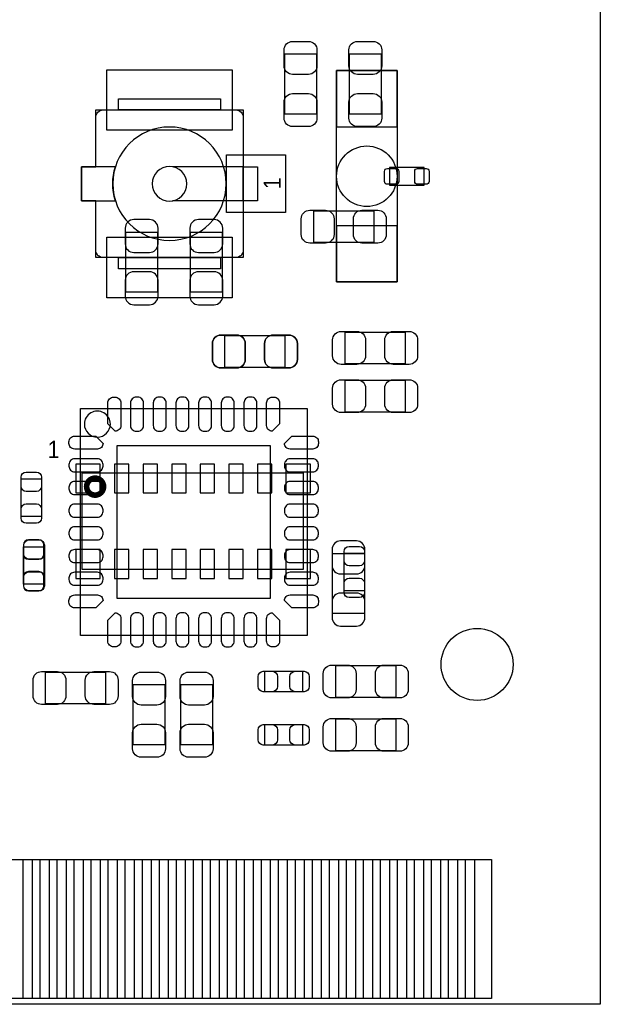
# Model space of a CAD drawing. Extents: x 7.2 to 74.8, y 34 to 67.
# Tile 6 of 7: x 64.6 to 74.8, y 34 to 51.3. Entities that reach past the tile are written whole.
import ezdxf

# ---------------------------------------------------------------- set-up
doc = ezdxf.new("R2010")
doc.units = 0
for name, color, linetype in [('BG_OUTLINE', 80, 'CONTINUOUS'), ('PG_ASSEMBLY_BOTTOM', 30, 'CONTINUOUS'), ('PG_ASSEMBLY_TOP', 253, 'CONTINUOUS'), ('PIN_BOTTOM', 211, 'CONTINUOUS'), ('PIN_TOP', 171, 'CONTINUOUS')]:
    doc.layers.add(name, color=color, linetype=linetype)

msp = doc.modelspace()

# ---------------------------------------------------------------- linework, layer by layer
at = {"layer": 'BG_OUTLINE'}
msp.add_lwpolyline([(74.799952, 55.992776, 0.414214), (72.800972, 53.993796, 0.414214), (74.799952, 51.994816), (74.799952, 33.993836), (23.949152, 33.993836), (23.949152, 37.493956, 0.414214), (23.451312, 37.994336, 0.414214), (22.950932, 37.493956), (22.950932, 33.993836), (7.200392, 33.993836), (7.200392, 51.994816, 0.414214), (9.199372, 53.993796, 0.414214), (7.200392, 55.992776), (7.199884, 66.987928), (74.799952, 66.987928)], format="xyb", close=True, dxfattribs=at)
at = {"layer": 'PG_ASSEMBLY_BOTTOM'}
for points in [[(70.14718, 46.725586), (70.14718, 50.451766), (71.21398, 50.451766), (71.21398, 46.725586)], [(66.429382, 46.544992), (66.429382, 47.605188), (66.989198, 47.605188), (66.989198, 46.544992)], [(68.129912, 47.605188), (68.129912, 46.544992), (67.570096, 46.544992), (67.570096, 47.605188)], [(69.237098, 45.220128), (68.176902, 45.220128), (68.176902, 45.779944), (69.237098, 45.779944)], [(65.65773, 43.358816), (69.55917, 43.358816), (69.55917, 41.657016), (65.65773, 41.657016)], [(64.625474, 41.399714), (64.625474, 42.059606), (64.985646, 42.059606), (64.985646, 41.399714)], [(70.078092, 40.880538), (70.078092, 41.940734), (70.637908, 41.940734), (70.637908, 40.880538)]]:
    msp.add_lwpolyline(points, close=True, dxfattribs=at)
at = {"layer": 'PG_ASSEMBLY_BOTTOM', "const_width": 0.09906}
msp.add_lwpolyline([(66.037968, 43.118024, 1.000127), (65.73901, 43.11777, 0.999873), (66.037968, 43.118024)], format="xyb", dxfattribs=at)
at = {"layer": 'PG_ASSEMBLY_TOP'}
for points in [[(69.792088, 49.684178), (69.232272, 49.684178), (69.232272, 50.744374), (69.792088, 50.744374)], [(70.375272, 50.744374), (70.935088, 50.744374), (70.935088, 49.684178), (70.375272, 49.684178)], [(66.29908, 46.957996), (66.29908, 47.156624), (65.900808, 47.156624), (65.900808, 48.156622), (65.65138, 48.156622), (65.65138, 48.75657), (65.900808, 48.75657), (65.900808, 49.756568), (66.29908, 49.756568), (66.29908, 49.955196), (68.10248, 49.955196), (68.10248, 49.756568), (68.500752, 49.756568), (68.500752, 48.75657), (68.75018, 48.75657), (68.75018, 48.156622), (68.500752, 48.156622), (68.500752, 47.156624), (68.10248, 47.156624), (68.10248, 46.957996)], [(71.081392, 48.741076), (71.081392, 48.431196), (71.690992, 48.431196), (71.690992, 48.741076)], [(70.804278, 47.979584), (70.804278, 47.419768), (69.744082, 47.419768), (69.744082, 47.979584)], [(71.357998, 45.843444), (71.357998, 45.283628), (70.297802, 45.283628), (70.297802, 45.843444)], [(69.237098, 45.779944), (69.237098, 45.220128), (68.176902, 45.220128), (68.176902, 45.779944)], [(71.357998, 44.992544), (71.357998, 44.432728), (70.297802, 44.432728), (70.297802, 44.992544)], [(65.629028, 40.49522), (65.629028, 44.49318), (69.626988, 44.49318), (69.626988, 40.49522)], [(64.582294, 43.253406), (64.942466, 43.253406), (64.942466, 42.593514), (64.582294, 42.593514)], [(64.993266, 41.399206), (64.633094, 41.399206), (64.633094, 42.059098), (64.993266, 42.059098)], [(70.279514, 41.943782), (70.639686, 41.943782), (70.639686, 41.28389), (70.279514, 41.28389)], [(70.132702, 39.403528), (70.132702, 39.963344), (71.192898, 39.963344), (71.192898, 39.403528)], [(65.014602, 39.289228), (65.014602, 39.849044), (66.074798, 39.849044), (66.074798, 39.289228)], [(68.885054, 39.50335), (68.885054, 39.863522), (69.544946, 39.863522), (69.544946, 39.50335)], [(66.560192, 39.629334), (67.120008, 39.629334), (67.120008, 38.569138), (66.560192, 38.569138)], [(67.398392, 39.629334), (67.958208, 39.629334), (67.958208, 38.569138), (67.398392, 38.569138)], [(68.885054, 38.56355), (68.885054, 38.923722), (69.544946, 38.923722), (69.544946, 38.56355)], [(70.132702, 38.463728), (70.132702, 39.023544), (71.192898, 39.023544), (71.192898, 38.463728)]]:
    msp.add_lwpolyline(points, close=True, dxfattribs=at)
for points in [[(66.29908, 49.756568), (66.29908, 49.955196)], [(66.29908, 49.955196), (68.10248, 49.955196)], [(68.10248, 49.955196), (68.10248, 49.756568)], [(68.10248, 49.756568), (66.29908, 49.756568)], [(66.24701, 48.75657), (65.65138, 48.75657)], [(65.65138, 48.75657), (65.65138, 48.156622)], [(68.500752, 48.75657), (67.254882, 48.75657)], [(68.500752, 48.156622), (68.500752, 48.75657)], [(68.500752, 48.75657), (68.75018, 48.75657)], [(68.75018, 48.75657), (68.75018, 48.156622)], [(65.65138, 48.156622), (66.24701, 48.156622)], [(65.900808, 47.283624), (65.900808, 48.156622)], [(68.500752, 48.156622), (67.254882, 48.156622)], [(68.75018, 48.156622), (68.500752, 48.156622)], [(66.29908, 46.957996), (66.29908, 47.156624)], [(66.29908, 47.156624), (68.10248, 47.156624)], [(68.10248, 47.156624), (68.10248, 46.957996)], [(68.10248, 46.957996), (66.29908, 46.957996)]]:
    msp.add_lwpolyline(points, dxfattribs=at)
for points in [[(65.900808, 48.75657), (65.900808, 49.629568, -0.414214), (66.027808, 49.756568), (68.373752, 49.756568, -0.414214), (68.500752, 49.629568), (68.500752, 47.283624, -0.414214), (68.373752, 47.156624), (66.027808, 47.156624, -0.414214), (65.900808, 47.283624)], [(68.200778, 48.456596, 1), (66.200782, 48.456596, 1), (68.200778, 48.456596)], [(66.200782, 48.456596, -0.076974), (66.24701, 48.75657)], [(67.50558, 48.456596, 1), (66.89598, 48.456596, 1), (67.50558, 48.456596)], [(66.24701, 48.156622, -0.076601), (66.200782, 48.456596)], [(66.157348, 44.221146, 1.000235), (65.698624, 44.221146, 0.999765), (66.157348, 44.221146)]]:
    msp.add_lwpolyline(points, format="xyb", dxfattribs=at)
at = {"layer": 'PIN_BOTTOM'}
for points in [[(70.14718, 50.451766), (70.14718, 49.461166), (71.21398, 49.461166), (71.21398, 50.451766)], [(70.14718, 47.716186), (70.14718, 46.725586), (71.21398, 46.725586), (71.21398, 47.716186)], [(65.98031, 43.008296), (65.98031, 43.516296), (65.54851, 43.516296), (65.54851, 43.008296)], [(66.23177, 43.516296), (66.23177, 43.008296), (66.48577, 43.008296), (66.48577, 43.516296)], [(66.73469, 43.516296), (66.73469, 43.008296), (66.98869, 43.008296), (66.98869, 43.516296)], [(67.24015, 43.516296), (67.24015, 43.008296), (67.49415, 43.008296), (67.49415, 43.516296)], [(67.74307, 43.516296), (67.74307, 43.008296), (67.99707, 43.008296), (67.99707, 43.516296)], [(68.24853, 43.516296), (68.24853, 43.008296), (68.50253, 43.008296), (68.50253, 43.516296)], [(68.75145, 43.516296), (68.75145, 43.008296), (69.00545, 43.008296), (69.00545, 43.516296)], [(69.68617, 43.008296), (69.68617, 43.516296), (69.25437, 43.516296), (69.25437, 43.008296)], [(65.54851, 42.007536), (65.54851, 41.499536), (65.98031, 41.499536), (65.98031, 42.007536)], [(66.23177, 42.007536), (66.23177, 41.499536), (66.48577, 41.499536), (66.48577, 42.007536)], [(66.73469, 42.007536), (66.73469, 41.499536), (66.98869, 41.499536), (66.98869, 42.007536)], [(67.24015, 42.007536), (67.24015, 41.499536), (67.49415, 41.499536), (67.49415, 42.007536)], [(67.74307, 42.007536), (67.74307, 41.499536), (67.99707, 41.499536), (67.99707, 42.007536)], [(68.24853, 42.007536), (68.24853, 41.499536), (68.50253, 41.499536), (68.50253, 42.007536)], [(68.75145, 42.007536), (68.75145, 41.499536), (69.00545, 41.499536), (69.00545, 42.007536)], [(69.25437, 42.007536), (69.25437, 41.499536), (69.68617, 41.499536), (69.68617, 42.007536)], [(64.621918, 34.093912), (64.621918, 36.543742), (65.079118, 36.543742), (65.079118, 34.093912)], [(65.221866, 34.093912), (65.221866, 36.543742), (65.679066, 36.543742), (65.679066, 34.093912)], [(65.821814, 34.093912), (65.821814, 36.543742), (66.279014, 36.543742), (66.279014, 34.093912)], [(66.421762, 34.093912), (66.421762, 36.543742), (66.878962, 36.543742), (66.878962, 34.093912)], [(67.02171, 34.093912), (67.02171, 36.543742), (67.47891, 36.543742), (67.47891, 34.093912)], [(67.621912, 34.093912), (67.621912, 36.543742), (68.079112, 36.543742), (68.079112, 34.093912)], [(68.22186, 34.093912), (68.22186, 36.543742), (68.67906, 36.543742), (68.67906, 34.093912)], [(68.821808, 34.093912), (68.821808, 36.543742), (69.279008, 36.543742), (69.279008, 34.093912)], [(69.421756, 34.093912), (69.421756, 36.543742), (69.878956, 36.543742), (69.878956, 34.093912)], [(70.021704, 34.093912), (70.021704, 36.543742), (70.478904, 36.543742), (70.478904, 34.093912)], [(70.621906, 34.093912), (70.621906, 36.543742), (71.079106, 36.543742), (71.079106, 34.093912)], [(71.221854, 34.093912), (71.221854, 36.543742), (71.679054, 36.543742), (71.679054, 34.093912)], [(71.821802, 34.093912), (71.821802, 36.543742), (72.279002, 36.543742), (72.279002, 34.093912)], [(72.42175, 34.093912), (72.42175, 36.543742), (72.87895, 36.543742), (72.87895, 34.093912)]]:
    msp.add_lwpolyline(points, close=True, dxfattribs=at)
for points in [[(66.419222, 47.675038), (66.419222, 47.39513, 0.414846), (66.569336, 47.245016), (66.849244, 47.245016, 0.414846), (66.999358, 47.39513), (66.999358, 47.675038, 0.414846), (66.849244, 47.825152), (66.569336, 47.825152, 0.414846)], [(67.559936, 47.675038), (67.559936, 47.39513, 0.414846), (67.71005, 47.245016), (67.989958, 47.245016, 0.414846), (68.140072, 47.39513), (68.140072, 47.675038, 0.414846), (67.989958, 47.825152), (67.71005, 47.825152, 0.414846)], [(66.999358, 46.475142), (66.999358, 46.75505, 0.414846), (66.849244, 46.905164), (66.569336, 46.905164, 0.414846), (66.419222, 46.75505), (66.419222, 46.475142, 0.414846), (66.569336, 46.325028), (66.849244, 46.325028, 0.414846)], [(68.140072, 46.475142), (68.140072, 46.75505, 0.414846), (67.989958, 46.905164), (67.71005, 46.905164, 0.414846), (67.559936, 46.75505), (67.559936, 46.475142, 0.414846), (67.71005, 46.325028), (67.989958, 46.325028, 0.414846)], [(68.107052, 45.209968), (68.38696, 45.209968, 0.414846), (68.537074, 45.360082), (68.537074, 45.63999, 0.414846), (68.38696, 45.790104), (68.107052, 45.790104, 0.414846), (67.956938, 45.63999), (67.956938, 45.360082, 0.414846)], [(69.306948, 45.790104), (69.02704, 45.790104, 0.414846), (68.876926, 45.63999), (68.876926, 45.360082, 0.414846), (69.02704, 45.209968), (69.306948, 45.209968, 0.414846), (69.457062, 45.360082), (69.457062, 45.63999, 0.414846)], [(64.625474, 42.089578), (64.625474, 41.929558, 0.413587), (64.715644, 41.839642), (64.895476, 41.839642, 0.413587), (64.985646, 41.929558), (64.985646, 42.089578, 0.413587), (64.895476, 42.179494), (64.715644, 42.179494, 0.413587)], [(70.067932, 42.010584), (70.067932, 41.730676, 0.414846), (70.218046, 41.580562), (70.497954, 41.580562, 0.414846), (70.648068, 41.730676), (70.648068, 42.010584, 0.414846), (70.497954, 42.160698), (70.218046, 42.160698, 0.414846)], [(64.985646, 41.369742), (64.985646, 41.529762, 0.413587), (64.895476, 41.619678), (64.715644, 41.619678, 0.413587), (64.625474, 41.529762), (64.625474, 41.369742, 0.413587), (64.715644, 41.279826), (64.895476, 41.279826, 0.413587)], [(70.648068, 40.810688), (70.648068, 41.090596, 0.414846), (70.497954, 41.24071), (70.218046, 41.24071, 0.414846), (70.067932, 41.090596), (70.067932, 40.810688, 0.414846), (70.218046, 40.660574), (70.497954, 40.660574, 0.414846)]]:
    msp.add_lwpolyline(points, format="xyb", close=True, dxfattribs=at)
for centre, radius in [((70.68058, 48.588676), 0.5334), ((72.62622, 39.98468), 0.635)]:
    msp.add_circle(centre, radius, dxfattribs=at)
at = {"layer": 'PIN_TOP'}
for points in [[(69.802248, 50.814224), (69.802248, 50.534316, -0.414846), (69.652134, 50.384202), (69.372226, 50.384202, -0.414846), (69.222112, 50.534316), (69.222112, 50.814224, -0.414846), (69.372226, 50.964338), (69.652134, 50.964338, -0.414846)], [(70.945248, 50.814224), (70.945248, 50.534316, -0.414846), (70.795134, 50.384202), (70.515226, 50.384202, -0.414846), (70.365112, 50.534316), (70.365112, 50.814224, -0.414846), (70.515226, 50.964338), (70.795134, 50.964338, -0.414846)], [(69.222112, 49.614328), (69.222112, 49.894236, -0.414846), (69.372226, 50.04435), (69.652134, 50.04435, -0.414846), (69.802248, 49.894236), (69.802248, 49.614328, -0.414846), (69.652134, 49.464214), (69.372226, 49.464214, -0.414846)], [(70.365112, 49.614328), (70.365112, 49.894236, -0.414846), (70.515226, 50.04435), (70.795134, 50.04435, -0.414846), (70.945248, 49.894236), (70.945248, 49.614328, -0.414846), (70.795134, 49.464214), (70.515226, 49.464214, -0.414846)], [(71.246492, 48.497236, -0.414214), (71.195692, 48.446436), (71.043292, 48.446436, -0.414214), (70.992492, 48.497236), (70.992492, 48.675036, -0.414214), (71.043292, 48.725836), (71.195692, 48.725836, -0.414214), (71.246492, 48.675036)], [(71.779892, 48.497236, -0.414214), (71.729092, 48.446436), (71.576692, 48.446436, -0.414214), (71.525892, 48.497236), (71.525892, 48.675036, -0.414214), (71.576692, 48.725836), (71.729092, 48.725836, -0.414214), (71.779892, 48.675036)], [(69.674232, 47.989744), (69.95414, 47.989744, -0.414846), (70.104254, 47.83963), (70.104254, 47.559722, -0.414846), (69.95414, 47.409608), (69.674232, 47.409608, -0.414846), (69.524118, 47.559722), (69.524118, 47.83963, -0.414846)], [(70.874128, 47.409608), (70.59422, 47.409608, -0.414846), (70.444106, 47.559722), (70.444106, 47.83963, -0.414846), (70.59422, 47.989744), (70.874128, 47.989744, -0.414846), (71.024242, 47.83963), (71.024242, 47.559722, -0.414846)], [(70.227952, 45.853604), (70.50786, 45.853604, -0.414846), (70.657974, 45.70349), (70.657974, 45.423582, -0.414846), (70.50786, 45.273468), (70.227952, 45.273468, -0.414846), (70.077838, 45.423582), (70.077838, 45.70349, -0.414846)], [(71.427848, 45.273468), (71.14794, 45.273468, -0.414846), (70.997826, 45.423582), (70.997826, 45.70349, -0.414846), (71.14794, 45.853604), (71.427848, 45.853604, -0.414846), (71.577962, 45.70349), (71.577962, 45.423582, -0.414846)], [(68.107052, 45.790104), (68.38696, 45.790104, -0.414846), (68.537074, 45.63999), (68.537074, 45.360082, -0.414846), (68.38696, 45.209968), (68.107052, 45.209968, -0.414846), (67.956938, 45.360082), (67.956938, 45.63999, -0.414846)], [(69.306948, 45.209968), (69.02704, 45.209968, -0.414846), (68.876926, 45.360082), (68.876926, 45.63999, -0.414846), (69.02704, 45.790104), (69.306948, 45.790104, -0.414846), (69.457062, 45.63999), (69.457062, 45.360082, -0.414846)], [(70.227952, 45.002704), (70.50786, 45.002704, -0.414846), (70.657974, 44.85259), (70.657974, 44.572682, -0.414846), (70.50786, 44.422568), (70.227952, 44.422568, -0.414846), (70.077838, 44.572682), (70.077838, 44.85259, -0.414846)], [(71.427848, 44.422568), (71.14794, 44.422568, -0.414846), (70.997826, 44.572682), (70.997826, 44.85259, -0.414846), (71.14794, 45.002704), (71.427848, 45.002704, -0.414846), (71.577962, 44.85259), (71.577962, 44.572682, -0.414846)], [(66.242184, 44.694094, -0.414214), (66.34226, 44.594018), (66.34226, 44.194222, -0.414214), (66.242184, 44.094146), (66.11366, 44.22267), (66.11366, 44.594018, -0.414214), (66.213736, 44.694094)], [(66.642234, 44.694094), (66.613786, 44.694094, 0.414214), (66.51371, 44.594018), (66.51371, 44.194222, 0.414214), (66.613786, 44.094146), (66.642234, 44.094146, 0.414214), (66.74231, 44.194222), (66.74231, 44.594018, 0.414214)], [(67.042284, 44.694094), (67.013836, 44.694094, 0.414214), (66.91376, 44.594018), (66.91376, 44.194222, 0.414214), (67.013836, 44.094146), (67.042284, 44.094146, 0.414214), (67.14236, 44.194222), (67.14236, 44.594018, 0.414214)], [(67.442334, 44.694094), (67.413886, 44.694094, 0.414214), (67.31381, 44.594018), (67.31381, 44.194222, 0.414214), (67.413886, 44.094146), (67.442334, 44.094146, 0.414214), (67.54241, 44.194222), (67.54241, 44.594018, 0.414214)], [(67.84213, 44.694094), (67.813682, 44.694094, 0.414214), (67.713606, 44.594018), (67.713606, 44.194222, 0.414214), (67.813682, 44.094146), (67.84213, 44.094146, 0.414214), (67.942206, 44.194222), (67.942206, 44.594018, 0.414214)], [(68.24218, 44.694094), (68.213732, 44.694094, 0.414214), (68.113656, 44.594018), (68.113656, 44.194222, 0.414214), (68.213732, 44.094146), (68.24218, 44.094146, 0.414214), (68.342256, 44.194222), (68.342256, 44.594018, 0.414214)], [(68.64223, 44.694094), (68.613782, 44.694094, 0.414214), (68.513706, 44.594018), (68.513706, 44.194222, 0.414214), (68.613782, 44.094146), (68.64223, 44.094146, 0.414214), (68.742306, 44.194222), (68.742306, 44.594018, 0.414214)], [(69.04228, 44.694094, -0.414214), (69.142356, 44.594018), (69.142356, 44.22267), (69.013832, 44.094146, -0.414214), (68.913756, 44.194222), (68.913756, 44.594018, -0.414214), (69.013832, 44.694094)], [(65.428114, 43.908472, -0.414214), (65.52819, 44.008548), (65.899538, 44.008548), (66.028062, 43.880024, -0.414214), (65.927986, 43.779948), (65.52819, 43.779948, -0.414214), (65.428114, 43.880024)], [(69.827902, 43.880024, -0.414214), (69.727826, 43.779948), (69.32803, 43.779948, -0.414214), (69.227954, 43.880024), (69.356478, 44.008548), (69.727826, 44.008548, -0.414214), (69.827902, 43.908472)], [(66.028062, 43.479974), (66.028062, 43.508422, 0.414214), (65.927986, 43.608498), (65.52819, 43.608498, 0.414214), (65.428114, 43.508422), (65.428114, 43.479974, 0.414214), (65.52819, 43.379898), (65.927986, 43.379898, 0.414214)], [(69.227954, 43.508422), (69.227954, 43.479974, 0.414214), (69.32803, 43.379898), (69.727826, 43.379898, 0.414214), (69.827902, 43.479974), (69.827902, 43.508422, 0.414214), (69.727826, 43.608498), (69.32803, 43.608498, 0.414214)], [(64.942466, 43.283378), (64.942466, 43.123358, -0.413587), (64.852296, 43.033442), (64.672464, 43.033442, -0.413587), (64.582294, 43.123358), (64.582294, 43.283378, -0.413587), (64.672464, 43.373294), (64.852296, 43.373294, -0.413587)], [(66.028062, 43.079924), (66.028062, 43.108372, 0.414214), (65.927986, 43.208448), (65.52819, 43.208448, 0.414214), (65.428114, 43.108372), (65.428114, 43.079924, 0.414214), (65.52819, 42.979848), (65.927986, 42.979848, 0.414214)], [(69.227954, 43.108372), (69.227954, 43.079924, 0.414214), (69.32803, 42.979848), (69.727826, 42.979848, 0.414214), (69.827902, 43.079924), (69.827902, 43.108372, 0.414214), (69.727826, 43.208448), (69.32803, 43.208448, 0.414214)], [(64.582294, 42.563542), (64.582294, 42.723562, -0.413587), (64.672464, 42.813478), (64.852296, 42.813478, -0.413587), (64.942466, 42.723562), (64.942466, 42.563542, -0.413587), (64.852296, 42.473626), (64.672464, 42.473626, -0.413587)], [(66.028062, 42.679874), (66.028062, 42.708322, 0.414214), (65.927986, 42.808398), (65.52819, 42.808398, 0.414214), (65.428114, 42.708322), (65.428114, 42.679874, 0.414214), (65.52819, 42.579798), (65.927986, 42.579798, 0.414214)], [(69.227954, 42.708322), (69.227954, 42.679874, 0.414214), (69.32803, 42.579798), (69.727826, 42.579798, 0.414214), (69.827902, 42.679874), (69.827902, 42.708322, 0.414214), (69.727826, 42.808398), (69.32803, 42.808398, 0.414214)], [(66.028062, 42.280078), (66.028062, 42.308526, 0.414214), (65.927986, 42.408602), (65.52819, 42.408602, 0.414214), (65.428114, 42.308526), (65.428114, 42.280078, 0.414214), (65.52819, 42.180002), (65.927986, 42.180002, 0.414214)], [(69.227954, 42.308526), (69.227954, 42.280078, 0.414214), (69.32803, 42.180002), (69.727826, 42.180002, 0.414214), (69.827902, 42.280078), (69.827902, 42.308526, 0.414214), (69.727826, 42.408602), (69.32803, 42.408602, 0.414214)], [(64.993266, 42.08907), (64.993266, 41.92905, -0.413587), (64.903096, 41.839134), (64.723264, 41.839134, -0.413587), (64.633094, 41.92905), (64.633094, 42.08907, -0.413587), (64.723264, 42.178986), (64.903096, 42.178986, -0.413587)], [(66.028062, 41.880028), (66.028062, 41.908476, 0.414214), (65.927986, 42.008552), (65.52819, 42.008552, 0.414214), (65.428114, 41.908476), (65.428114, 41.880028, 0.414214), (65.52819, 41.779952), (65.927986, 41.779952, 0.414214)], [(69.227954, 41.908476), (69.227954, 41.880028, 0.414214), (69.32803, 41.779952), (69.727826, 41.779952, 0.414214), (69.827902, 41.880028), (69.827902, 41.908476, 0.414214), (69.727826, 42.008552), (69.32803, 42.008552, 0.414214)], [(70.639686, 41.973754), (70.639686, 41.813734, -0.413587), (70.549516, 41.723818), (70.369684, 41.723818, -0.413587), (70.279514, 41.813734), (70.279514, 41.973754, -0.413587), (70.369684, 42.06367), (70.549516, 42.06367, -0.413587)], [(64.633094, 41.369234), (64.633094, 41.529254, -0.413587), (64.723264, 41.61917), (64.903096, 41.61917, -0.413587), (64.993266, 41.529254), (64.993266, 41.369234, -0.413587), (64.903096, 41.279318), (64.723264, 41.279318, -0.413587)], [(66.028062, 41.479978), (66.028062, 41.508426, 0.414214), (65.927986, 41.608502), (65.52819, 41.608502, 0.414214), (65.428114, 41.508426), (65.428114, 41.479978, 0.414214), (65.52819, 41.379902), (65.927986, 41.379902, 0.414214)], [(69.227954, 41.508426), (69.227954, 41.479978, 0.414214), (69.32803, 41.379902), (69.727826, 41.379902, 0.414214), (69.827902, 41.479978), (69.827902, 41.508426, 0.414214), (69.727826, 41.608502), (69.32803, 41.608502, 0.414214)], [(70.279514, 41.253918), (70.279514, 41.413938, -0.413587), (70.369684, 41.503854), (70.549516, 41.503854, -0.413587), (70.639686, 41.413938), (70.639686, 41.253918, -0.413587), (70.549516, 41.164002), (70.369684, 41.164002, -0.413587)], [(65.428114, 41.108376, -0.414214), (65.52819, 41.208452), (65.927986, 41.208452, -0.414214), (66.028062, 41.108376), (65.899538, 40.979852), (65.52819, 40.979852, -0.414214), (65.428114, 41.079928)], [(69.827902, 41.079928, -0.414214), (69.727826, 40.979852), (69.356478, 40.979852), (69.227954, 41.108376, -0.414214), (69.32803, 41.208452), (69.727826, 41.208452, -0.414214), (69.827902, 41.108376)], [(66.213736, 40.294306, -0.414214), (66.11366, 40.394382), (66.11366, 40.76573), (66.242184, 40.894254, -0.414214), (66.34226, 40.794178), (66.34226, 40.394382, -0.414214), (66.242184, 40.294306)], [(66.642234, 40.894254), (66.613786, 40.894254, 0.414214), (66.51371, 40.794178), (66.51371, 40.394382, 0.414214), (66.613786, 40.294306), (66.642234, 40.294306, 0.414214), (66.74231, 40.394382), (66.74231, 40.794178, 0.414214)], [(67.042284, 40.894254), (67.013836, 40.894254, 0.414214), (66.91376, 40.794178), (66.91376, 40.394382, 0.414214), (67.013836, 40.294306), (67.042284, 40.294306, 0.414214), (67.14236, 40.394382), (67.14236, 40.794178, 0.414214)], [(67.442334, 40.894254), (67.413886, 40.894254, 0.414214), (67.31381, 40.794178), (67.31381, 40.394382, 0.414214), (67.413886, 40.294306), (67.442334, 40.294306, 0.414214), (67.54241, 40.394382), (67.54241, 40.794178, 0.414214)], [(67.84213, 40.894254), (67.813682, 40.894254, 0.414214), (67.713606, 40.794178), (67.713606, 40.394382, 0.414214), (67.813682, 40.294306), (67.84213, 40.294306, 0.414214), (67.942206, 40.394382), (67.942206, 40.794178, 0.414214)], [(68.24218, 40.894254), (68.213732, 40.894254, 0.414214), (68.113656, 40.794178), (68.113656, 40.394382, 0.414214), (68.213732, 40.294306), (68.24218, 40.294306, 0.414214), (68.342256, 40.394382), (68.342256, 40.794178, 0.414214)], [(68.64223, 40.894254), (68.613782, 40.894254, 0.414214), (68.513706, 40.794178), (68.513706, 40.394382, 0.414214), (68.613782, 40.294306), (68.64223, 40.294306, 0.414214), (68.742306, 40.394382), (68.742306, 40.794178, 0.414214)], [(69.013832, 40.294306, -0.414214), (68.913756, 40.394382), (68.913756, 40.794178, -0.414214), (69.013832, 40.894254), (69.142356, 40.76573), (69.142356, 40.394382, -0.414214), (69.04228, 40.294306)], [(70.062852, 39.973504), (70.34276, 39.973504, -0.414846), (70.492874, 39.82339), (70.492874, 39.543482, -0.414846), (70.34276, 39.393368), (70.062852, 39.393368, -0.414846), (69.912738, 39.543482), (69.912738, 39.82339, -0.414846)], [(71.262748, 39.393368), (70.98284, 39.393368, -0.414846), (70.832726, 39.543482), (70.832726, 39.82339, -0.414846), (70.98284, 39.973504), (71.262748, 39.973504, -0.414846), (71.412862, 39.82339), (71.412862, 39.543482, -0.414846)], [(64.944752, 39.859204), (65.22466, 39.859204, -0.414846), (65.374774, 39.70909), (65.374774, 39.429182, -0.414846), (65.22466, 39.279068), (64.944752, 39.279068, -0.414846), (64.794638, 39.429182), (64.794638, 39.70909, -0.414846)], [(66.144648, 39.279068), (65.86474, 39.279068, -0.414846), (65.714626, 39.429182), (65.714626, 39.70909, -0.414846), (65.86474, 39.859204), (66.144648, 39.859204, -0.414846), (66.294762, 39.70909), (66.294762, 39.429182, -0.414846)], [(67.130168, 39.699184), (67.130168, 39.419276, -0.414846), (66.980054, 39.269162), (66.700146, 39.269162, -0.414846), (66.550032, 39.419276), (66.550032, 39.699184, -0.414846), (66.700146, 39.849298), (66.980054, 39.849298, -0.414846)], [(67.968368, 39.699184), (67.968368, 39.419276, -0.414846), (67.818254, 39.269162), (67.538346, 39.269162, -0.414846), (67.388232, 39.419276), (67.388232, 39.699184, -0.414846), (67.538346, 39.849298), (67.818254, 39.849298, -0.414846)], [(68.855082, 39.863522), (69.015102, 39.863522, -0.413587), (69.105018, 39.773352), (69.105018, 39.59352, -0.413587), (69.015102, 39.50335), (68.855082, 39.50335, -0.413587), (68.765166, 39.59352), (68.765166, 39.773352, -0.413587)], [(69.574918, 39.50335), (69.414898, 39.50335, -0.413587), (69.324982, 39.59352), (69.324982, 39.773352, -0.413587), (69.414898, 39.863522), (69.574918, 39.863522, -0.413587), (69.664834, 39.773352), (69.664834, 39.59352, -0.413587)], [(66.550032, 38.499288), (66.550032, 38.779196, -0.414846), (66.700146, 38.92931), (66.980054, 38.92931, -0.414846), (67.130168, 38.779196), (67.130168, 38.499288, -0.414846), (66.980054, 38.349174), (66.700146, 38.349174, -0.414846)], [(67.388232, 38.499288), (67.388232, 38.779196, -0.414846), (67.538346, 38.92931), (67.818254, 38.92931, -0.414846), (67.968368, 38.779196), (67.968368, 38.499288, -0.414846), (67.818254, 38.349174), (67.538346, 38.349174, -0.414846)], [(68.855082, 38.923722), (69.015102, 38.923722, -0.413587), (69.105018, 38.833552), (69.105018, 38.65372, -0.413587), (69.015102, 38.56355), (68.855082, 38.56355, -0.413587), (68.765166, 38.65372), (68.765166, 38.833552, -0.413587)], [(69.574918, 38.56355), (69.414898, 38.56355, -0.413587), (69.324982, 38.65372), (69.324982, 38.833552, -0.413587), (69.414898, 38.923722), (69.574918, 38.923722, -0.413587), (69.664834, 38.833552), (69.664834, 38.65372, -0.413587)], [(70.062852, 39.033704), (70.34276, 39.033704, -0.414846), (70.492874, 38.88359), (70.492874, 38.603682, -0.414846), (70.34276, 38.453568), (70.062852, 38.453568, -0.414846), (69.912738, 38.603682), (69.912738, 38.88359, -0.414846)], [(71.262748, 38.453568), (70.98284, 38.453568, -0.414846), (70.832726, 38.603682), (70.832726, 38.88359, -0.414846), (70.98284, 39.033704), (71.262748, 39.033704, -0.414846), (71.412862, 38.88359), (71.412862, 38.603682, -0.414846)]]:
    msp.add_lwpolyline(points, format="xyb", close=True, dxfattribs=at)
for points in [[(68.30568, 49.398174), (66.09588, 49.398174), (66.09588, 50.464974), (68.30568, 50.464974)], [(69.246496, 47.948596), (68.205096, 47.948596), (68.205096, 48.964596), (69.246496, 48.964596)], [(68.30568, 46.448218), (66.09588, 46.448218), (66.09588, 47.515018), (68.30568, 47.515018)], [(66.277998, 41.14419), (66.277998, 43.84421), (68.978018, 43.84421), (68.978018, 41.14419)], [(64.32169, 34.093912), (64.32169, 36.543742), (64.77889, 36.543742), (64.77889, 34.093912)], [(64.921892, 34.093912), (64.921892, 36.543742), (65.379092, 36.543742), (65.379092, 34.093912)], [(65.52184, 34.093912), (65.52184, 36.543742), (65.97904, 36.543742), (65.97904, 34.093912)], [(66.121788, 34.093912), (66.121788, 36.543742), (66.578988, 36.543742), (66.578988, 34.093912)], [(66.721736, 34.093912), (66.721736, 36.543742), (67.178936, 36.543742), (67.178936, 34.093912)], [(67.321684, 34.093912), (67.321684, 36.543742), (67.778884, 36.543742), (67.778884, 34.093912)], [(67.921886, 34.093912), (67.921886, 36.543742), (68.379086, 36.543742), (68.379086, 34.093912)], [(68.521834, 34.093912), (68.521834, 36.543742), (68.979034, 36.543742), (68.979034, 34.093912)], [(69.121782, 34.093912), (69.121782, 36.543742), (69.578982, 36.543742), (69.578982, 34.093912)], [(69.72173, 34.093912), (69.72173, 36.543742), (70.17893, 36.543742), (70.17893, 34.093912)], [(70.321678, 34.093912), (70.321678, 36.543742), (70.778878, 36.543742), (70.778878, 34.093912)], [(70.92188, 34.093912), (70.92188, 36.543742), (71.37908, 36.543742), (71.37908, 34.093912)], [(71.521828, 34.093912), (71.521828, 36.543742), (71.979028, 36.543742), (71.979028, 34.093912)], [(72.121776, 34.093912), (72.121776, 36.543742), (72.578976, 36.543742), (72.578976, 34.093912)]]:
    msp.add_lwpolyline(points, close=True, dxfattribs=at)

# ---------------------------------------------------------------- texts
at = {"layer": 'PG_ASSEMBLY_TOP', "width": 0.916667}
msp.add_text('1', height=0.3048, rotation=90, dxfattribs=at).set_placement((69.1642, 48.3616))
msp.add_text('1', height=0.3048, dxfattribs=at).set_placement((65.052448, 43.62196))

doc.saveas('drawing.dxf')
